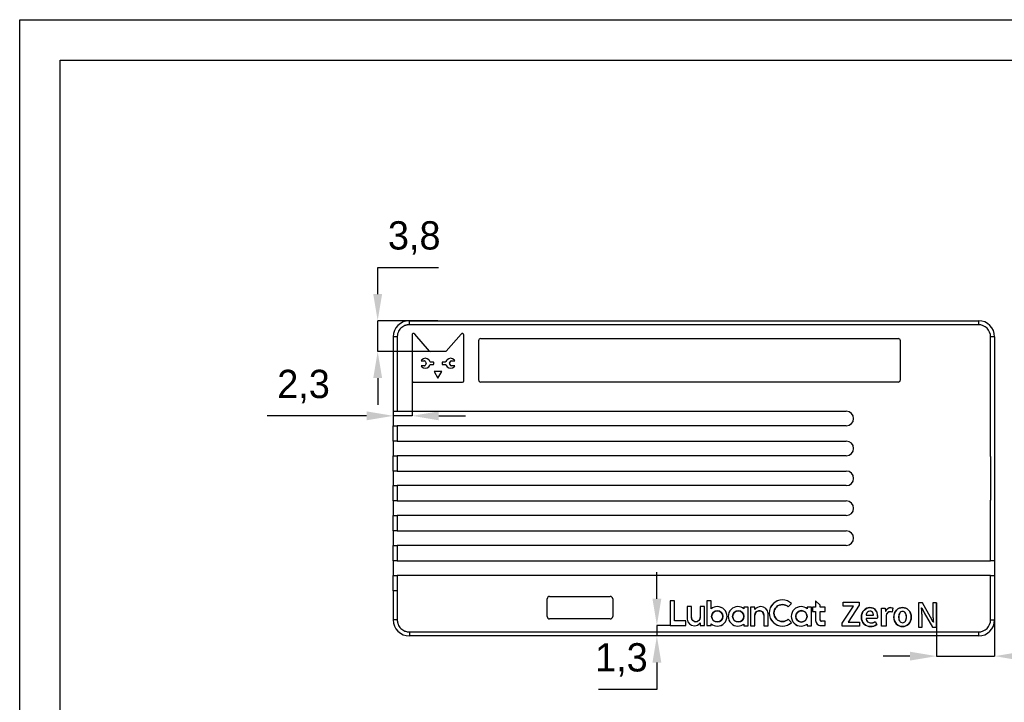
# Model space of a CAD drawing. Header units: millimetres. Extents: x 39 to 249, y 20 to 314.
# Tile 4 of 9: x 39 to 160, y 230 to 314. Entities that reach past the tile are written whole.
import ezdxf

# ---------------------------------------------------------------- set-up
doc = ezdxf.new("R2010")
doc.units = ezdxf.units.MM
doc.header["$PDSIZE"] = -1
doc.styles.get("Standard").update_dxf_attribs({"font": 'txt', "height": 3.5})
doc.dimstyles.new('ISO-25', dxfattribs={"dimtxt": 2.5, "dimasz": 2.5, "dimexe": 1.25, "dimexo": 0.625, "dimtad": 1, "dimtxsty": 'Standard', "dimcen": 2.5, "dimadec": 0, "dimazin": 0, "dimtfac": 1, "dimtmove": 0, "dimatfit": 3, "dimfxl": 1, "dimarcsym": 0})

# ---------------------------------------------------------------- blocks, each defined once
blk = doc.blocks.new('*D12')
at = {"color": 3, "lineweight": -2, "transparency": 16777216}
for p, q in [((117.51, 242.84), (117.51, 246.14)), ((119.13, 239.54), (117.51, 239.54)), ((117.51, 239.54), (117.51, 238.23)), ((119.13, 238.23), (117.51, 238.23)), ((117.51, 234.93), (117.51, 231.62)), ((117.51, 231.62), (110.27, 231.62))]:
    blk.add_line(p, q, dxfattribs=at)
at = {"color": 3, "transparency": 16777216}
for points in [[(116.96, 242.84), (118.06, 242.84), (117.51, 239.54)], [(116.96, 234.93), (118.06, 234.93), (117.51, 238.23)]]:
    blk.add_solid(points, dxfattribs=at)
at = {"layer": 'Defpoints', "color": 0, "transparency": 16777216}
for p in [(119.13, 239.54), (117.51, 238.23), (119.13, 238.23)]:
    blk.add_point(p, dxfattribs=at)
at = {"color": 3, "transparency": 16777216, "insert": (113.12, 235.26), "char_height": 3.5, "attachment_point": 5}
blk.add_mtext('1,3', dxfattribs=at)
blk = doc.blocks.new('*D13')
at = {"color": 3, "lineweight": -2, "transparency": 16777216}
for p, q in [((152.1, 242.32), (152.1, 235.73)), ((159.29, 242.32), (159.29, 235.73)), ((148.8, 235.73), (145.49, 235.73)), ((152.1, 235.73), (159.29, 235.73)), ((162.59, 235.73), (174.99, 235.73))]:
    blk.add_line(p, q, dxfattribs=at)
at = {"color": 3, "transparency": 16777216}
for points in [[(148.8, 236.28), (148.8, 235.18), (152.1, 235.73)], [(162.59, 236.28), (162.59, 235.18), (159.29, 235.73)]]:
    blk.add_solid(points, dxfattribs=at)
at = {"layer": 'Defpoints', "color": 0, "transparency": 16777216}
for p in [(152.1, 242.32), (159.29, 242.32), (159.29, 235.73)]:
    blk.add_point(p, dxfattribs=at)
at = {"color": 3, "transparency": 16777216, "insert": (170.44, 239.35), "char_height": 3.5, "attachment_point": 5}
blk.add_mtext('7,2', dxfattribs=at)
blk = doc.blocks.new('*D14')
at = {"color": 3, "lineweight": -2, "transparency": 16777216}
for p, q in [((82.97, 280.53), (82.97, 283.83)), ((82.97, 283.83), (90.49, 283.83)), ((90.42, 277.23), (82.97, 277.23)), ((82.97, 273.43), (82.97, 277.23)), ((90.42, 273.43), (82.97, 273.43)), ((82.97, 270.13), (82.97, 266.82))]:
    blk.add_line(p, q, dxfattribs=at)
at = {"color": 3, "transparency": 16777216}
for points in [[(82.42, 280.53), (83.52, 280.53), (82.97, 277.23)], [(82.42, 270.13), (83.52, 270.13), (82.97, 273.43)]]:
    blk.add_solid(points, dxfattribs=at)
at = {"layer": 'Defpoints', "color": 0, "transparency": 16777216}
for p in [(82.97, 277.23), (90.42, 277.23), (90.42, 273.43)]:
    blk.add_point(p, dxfattribs=at)
at = {"color": 3, "transparency": 16777216, "insert": (87.49, 287.46), "char_height": 3.5, "attachment_point": 5}
blk.add_mtext('3,8', dxfattribs=at)
blk = doc.blocks.new('*D15')
at = {"color": 3, "lineweight": -2, "transparency": 16777216}
for p, q in [((84.89, 273.84), (84.89, 265.46)), ((87.22, 273.84), (87.22, 265.46)), ((81.59, 265.46), (69.31, 265.46)), ((87.22, 265.46), (84.89, 265.46)), ((90.52, 265.46), (93.82, 265.46))]:
    blk.add_line(p, q, dxfattribs=at)
at = {"color": 3, "transparency": 16777216}
for points in [[(81.59, 266.01), (81.59, 264.91), (84.89, 265.46)], [(90.52, 266.01), (90.52, 264.91), (87.22, 265.46)]]:
    blk.add_solid(points, dxfattribs=at)
at = {"layer": 'Defpoints', "color": 0, "transparency": 16777216}
for p in [(84.89, 273.84), (87.22, 273.84), (84.89, 265.46)]:
    blk.add_point(p, dxfattribs=at)
at = {"color": 3, "transparency": 16777216, "insert": (73.8, 269.08), "char_height": 3.5, "attachment_point": 5}
blk.add_mtext('2,3', dxfattribs=at)

msp = doc.modelspace()

# ---------------------------------------------------------------- linework, layer by layer
at = {"color": 7, "linetype": 'Continuous', "lineweight": 25}
for p, q in [((86.8915, 277.2286), (157.2915, 277.2286)), ((86.8915, 276.7286), (86.8915, 277.2286)), ((157.2915, 276.7286), (86.8915, 276.7286)), ((157.2915, 277.2286), (157.2915, 276.7286)), ((87.2187, 275.4542), (87.2187, 269.7762)), ((89.3884, 273.4802), (87.5595, 275.5818)), ((93.2824, 275.5818), (91.4536, 273.4802)), ((93.6233, 269.7762), (93.6233, 275.4542)), ((84.8915, 275.2286), (84.8915, 266.0286)), ((85.3915, 275.2286), (84.8915, 275.2286)), ((85.3915, 275.2286), (85.3915, 266.0286)), ((95.4415, 274.7286), (95.4415, 269.9286)), ((95.7415, 275.0286), (147.3415, 275.0286)), ((147.6415, 269.9286), (147.6415, 274.7286)), ((158.7915, 260.4286), (158.7915, 275.2286)), ((159.2915, 275.2286), (158.7915, 275.2286)), ((159.2915, 275.2286), (159.2915, 260.4286)), ((91.3404, 273.4286), (89.5015, 273.4286)), ((88.3327, 272.2783), (88.7766, 272.2783)), ((88.7766, 271.6443), (88.3327, 271.6443)), ((88.8428, 272.2385), (88.9717, 271.9965)), ((88.9717, 271.926), (88.8428, 271.684)), ((89.8288, 272.1197), (89.5077, 272.1197)), ((89.5077, 271.8029), (89.8288, 271.8029)), ((89.9038, 271.8779), (89.9038, 272.0447)), ((90.9382, 272.0447), (90.9382, 271.8779)), ((91.3342, 272.1197), (91.0132, 272.1197)), ((91.0132, 271.8029), (91.3342, 271.8029)), ((91.8702, 271.9965), (91.9992, 272.2385)), ((91.9992, 271.684), (91.8702, 271.926)), ((92.0654, 272.2783), (92.5093, 272.2783)), ((92.5093, 271.6443), (92.0654, 271.6443)), ((89.938, 270.9409), (90.4145, 270.1155)), ((90.8975, 270.9521), (89.9444, 270.9521)), ((90.4275, 270.1155), (90.904, 270.9409)), ((87.3687, 269.6262), (93.4733, 269.6262)), ((147.3415, 269.6286), (95.7415, 269.6286)), ((84.8915, 266.0286), (85.3915, 266.0286)), ((84.8915, 266.0286), (84.8915, 264.2286)), ((85.3915, 266.0286), (140.9415, 266.0286)), ((84.8915, 262.3286), (84.8915, 264.2286)), ((84.8915, 264.2286), (85.3915, 264.2286)), ((85.3915, 264.2286), (85.3915, 262.3286)), ((140.9415, 264.2286), (85.3915, 264.2286)), ((85.3915, 262.3286), (84.8915, 262.3286)), ((84.8915, 262.3286), (84.8915, 260.5286)), ((85.3915, 262.3286), (140.9415, 262.3286)), ((84.8915, 258.6286), (84.8915, 260.5286)), ((84.8915, 260.5286), (85.3915, 260.5286)), ((85.3915, 260.5286), (85.3915, 258.6286)), ((140.9415, 260.5286), (85.3915, 260.5286)), ((85.3915, 258.6286), (84.8915, 258.6286)), ((84.8915, 258.6286), (84.8915, 256.8286)), ((85.3915, 258.6286), (140.9415, 258.6286)), ((84.8915, 254.9286), (84.8915, 256.8286)), ((84.8915, 256.8286), (85.3915, 256.8286)), ((85.3915, 256.8286), (85.3915, 254.9286)), ((140.9415, 256.8286), (85.3915, 256.8286)), ((85.3915, 254.9286), (84.8915, 254.9286)), ((84.8915, 254.9286), (84.8915, 253.1286)), ((85.3915, 254.9286), (140.9415, 254.9286)), ((158.7915, 247.5286), (158.7915, 255.0286)), ((159.2915, 255.0286), (159.2915, 247.5286)), ((84.8915, 251.2286), (84.8915, 253.1286)), ((84.8915, 253.1286), (85.3915, 253.1286)), ((85.3915, 253.1286), (85.3915, 251.2286)), ((140.9415, 253.1286), (85.3915, 253.1286)), ((85.3915, 251.2286), (84.8915, 251.2286)), ((84.8915, 251.2286), (84.8915, 249.4286)), ((85.3915, 251.2286), (140.9415, 251.2286)), ((84.8915, 247.5286), (84.8915, 249.4286)), ((84.8915, 249.4286), (85.3915, 249.4286)), ((85.3915, 249.4286), (85.3915, 247.5286)), ((140.9415, 249.4286), (85.3915, 249.4286)), ((85.3915, 247.5286), (84.8915, 247.5286)), ((84.8915, 247.5286), (84.8915, 245.7286)), ((85.3915, 247.5286), (158.7915, 247.5286)), ((159.2915, 247.5286), (158.7915, 247.5286)), ((159.2915, 247.5286), (159.2915, 245.7286)), ((84.8915, 243.8286), (84.8915, 245.7286)), ((84.8915, 245.7286), (85.3915, 245.7286)), ((85.3915, 245.7286), (85.3915, 243.8286)), ((158.7915, 245.7286), (85.3915, 245.7286)), ((158.7915, 240.2286), (158.7915, 245.7286)), ((158.7915, 245.7286), (159.2915, 245.7286)), ((159.2915, 245.7286), (159.2915, 240.2286)), ((84.8915, 243.8286), (84.8915, 240.2286)), ((85.3915, 243.8286), (84.8915, 243.8286)), ((85.3915, 243.8286), (85.3915, 240.2286)), ((103.9415, 240.6286), (103.9415, 242.8286)), ((104.2415, 243.1286), (111.7415, 243.1286)), ((112.0415, 242.8286), (112.0415, 240.6286)), ((119.6764, 242.5707), (119.1341, 242.5707)), ((119.1341, 242.5707), (119.1341, 239.5404)), ((119.6764, 240.0828), (119.6764, 242.5707)), ((124.2285, 242.5707), (123.6861, 242.5707)), ((123.6861, 242.5707), (123.6861, 239.5404)), ((124.2285, 241.5987), (124.2285, 242.5707)), ((137.1479, 242.5707), (137.1453, 242.5707)), ((137.1453, 242.5707), (137.1453, 241.807)), ((137.6877, 242.031), (137.1479, 242.5707)), ((140.569, 242.4022), (142.5367, 242.4022)), ((140.569, 241.9113), (140.569, 242.4022)), ((142.5367, 242.4022), (142.5367, 242.0509)), ((121.7801, 241.8564), (121.2373, 241.8564)), ((121.2373, 241.8564), (121.2373, 240.3264)), ((121.7801, 240.5294), (121.7801, 241.8564)), ((123.4004, 241.8564), (122.8582, 241.8564)), ((122.8582, 241.8564), (122.8582, 240.5294)), ((123.4004, 239.5381), (123.4004, 241.8564)), ((128.8176, 241.807), (128.2752, 241.807)), ((128.2752, 241.807), (128.2752, 241.6013)), ((128.8176, 239.4887), (128.8176, 241.807)), ((129.1017, 241.807), (129.1017, 239.4887)), ((129.6439, 241.807), (129.1017, 241.807)), ((129.6439, 241.5045), (129.6439, 241.807)), ((133.7618, 241.8242), (134.169, 242.2314)), ((136.632, 241.807), (136.0896, 241.807)), ((136.0896, 241.807), (136.0896, 241.6013)), ((136.632, 239.4887), (136.632, 241.807)), ((137.1453, 241.807), (136.7748, 241.807)), ((136.7748, 241.807), (136.7748, 241.2646)), ((136.7748, 241.2646), (137.1453, 241.2646)), ((137.1453, 241.2646), (137.1453, 240.1582)), ((137.6877, 241.807), (137.6877, 242.031)), ((138.3059, 241.807), (137.6877, 241.807)), ((137.6877, 240.2358), (137.6877, 241.2646)), ((137.6877, 241.2646), (138.3059, 241.2646)), ((138.3059, 241.2646), (138.3059, 241.807)), ((140.4373, 239.8039), (141.8143, 241.9113)), ((141.8143, 241.9113), (140.569, 241.9113)), ((142.5367, 242.0509), (141.1637, 239.9436)), ((145.2747, 241.6838), (145.7536, 241.6838)), ((145.2747, 239.4486), (145.2747, 241.6838)), ((145.7536, 241.6838), (145.7935, 241.2886)), ((145.7935, 241.2886), (145.8095, 241.2886)), ((146.7075, 241.6917), (146.6038, 241.1848)), ((150.3471, 242.3191), (149.8578, 242.3191)), ((149.8578, 242.3191), (149.8578, 239.3191)), ((150.2477, 241.7147), (150.2684, 241.7153)), ((150.2684, 241.7153), (150.5892, 241.0878)), ((151.3658, 240.5586), (150.3471, 242.3191)), ((152.0971, 242.3191), (151.6454, 242.3191)), ((151.6454, 242.3191), (151.6454, 240.9207)), ((152.0971, 239.3191), (152.0971, 242.3191)), ((85.3915, 240.2286), (84.8915, 240.2286)), ((111.7415, 240.3286), (104.2415, 240.3286)), ((121.0957, 240.0828), (119.6764, 240.0828)), ((121.0957, 239.5404), (121.0957, 240.0828)), ((129.6439, 239.4887), (129.6439, 240.8157)), ((130.722, 240.8157), (130.722, 239.4886)), ((131.2648, 239.4886), (131.2648, 241.0187)), ((134.169, 239.9041), (133.7618, 240.3114)), ((136.0896, 240.656), (136.0896, 240.6521)), ((138.3059, 240.0488), (137.8747, 240.0488)), ((138.3059, 239.5064), (138.3059, 240.0488)), ((143.3789, 240.7897), (144.2889, 240.7897)), ((144.7638, 240.4026), (143.3868, 240.4026)), ((144.5084, 239.9994), (144.7079, 239.6402)), ((145.8574, 240.7817), (145.8574, 239.4486)), ((150.3095, 239.3191), (150.3095, 240.7334)), ((150.5892, 241.0878), (151.6079, 239.3191)), ((151.6865, 239.9229), (151.3658, 240.5586)), ((158.7915, 240.2286), (159.2915, 240.2286)), ((119.1341, 239.5404), (121.0957, 239.5404)), ((122.8582, 239.8405), (122.8582, 239.5381)), ((122.8582, 239.5381), (123.4004, 239.5381)), ((123.6861, 239.5404), (124.2285, 239.5404)), ((124.2285, 239.5404), (124.2285, 239.7093)), ((128.2752, 239.7067), (128.2752, 239.4887)), ((128.2752, 239.4887), (128.8176, 239.4887)), ((129.1017, 239.4887), (129.6439, 239.4887)), ((130.722, 239.4886), (131.2648, 239.4886)), ((136.0896, 239.7067), (136.0896, 239.4887)), ((136.0896, 239.4887), (136.632, 239.4887)), ((137.7971, 239.5064), (138.3059, 239.5064)), ((140.4373, 239.4486), (140.4373, 239.8039)), ((142.5526, 239.4486), (140.4373, 239.4486)), ((141.1637, 239.9436), (142.5526, 239.9436)), ((142.5526, 239.9436), (142.5526, 239.4486)), ((145.8574, 239.4486), (145.2747, 239.4486)), ((149.8578, 239.3191), (150.3095, 239.3191)), ((151.6079, 239.3191), (152.0971, 239.3191)), ((151.7067, 239.9229), (151.6865, 239.9229)), ((86.8915, 238.7286), (157.2915, 238.7286)), ((86.8915, 238.7286), (86.8915, 238.2286)), ((157.2915, 238.2286), (86.8915, 238.2286)), ((157.2915, 238.7286), (157.2915, 238.2286))]:
    msp.add_line(p, q, dxfattribs=at)
for p, q in [((158.7915, 260.4286), (158.7915, 255.0286)), ((159.2915, 260.4286), (159.2915, 255.0286))]:
    msp.add_line(p, q)
at = {"color": 7, "linetype": 'Continuous'}
for p, q in [((119.6764, 242.5707), (119.1341, 242.5707)), ((119.1341, 242.5707), (119.1341, 239.5404)), ((119.6764, 240.0828), (119.6764, 242.5707)), ((124.2285, 242.5707), (123.6861, 242.5707)), ((123.6861, 242.5707), (123.6861, 239.5404)), ((124.2285, 241.5987), (124.2285, 242.5707)), ((137.1479, 242.5707), (137.1453, 242.5707)), ((137.1453, 242.5707), (137.1453, 241.807)), ((137.6877, 242.031), (137.1479, 242.5707)), ((140.569, 242.4022), (142.5367, 242.4022)), ((140.569, 241.9113), (140.569, 242.4022)), ((142.5367, 242.4022), (142.5367, 242.0509)), ((121.7801, 241.8564), (121.2373, 241.8564)), ((121.2373, 241.8564), (121.2373, 240.3264)), ((121.7801, 240.5294), (121.7801, 241.8564)), ((123.4004, 241.8564), (122.8582, 241.8564)), ((122.8582, 241.8564), (122.8582, 240.5294)), ((123.4004, 239.5381), (123.4004, 241.8564)), ((128.8176, 241.807), (128.2752, 241.807)), ((128.2752, 241.807), (128.2752, 241.6013)), ((128.8176, 239.4887), (128.8176, 241.807)), ((129.6439, 241.807), (129.1017, 241.807)), ((129.1017, 241.807), (129.1017, 239.4887)), ((129.6439, 241.5045), (129.6439, 241.807)), ((133.7618, 241.8242), (134.169, 242.2314)), ((136.632, 241.807), (136.0896, 241.807)), ((136.0896, 241.807), (136.0896, 241.6013)), ((136.632, 239.4887), (136.632, 241.807)), ((137.1453, 241.807), (136.7748, 241.807)), ((136.7748, 241.807), (136.7748, 241.2646)), ((136.7748, 241.2646), (137.1453, 241.2646)), ((137.1453, 241.2646), (137.1453, 240.1582)), ((137.6877, 241.807), (137.6877, 242.031)), ((138.3059, 241.807), (137.6877, 241.807)), ((137.6877, 240.2358), (137.6877, 241.2646)), ((137.6877, 241.2646), (138.3059, 241.2646)), ((138.3059, 241.2646), (138.3059, 241.807)), ((140.4373, 239.8039), (141.8143, 241.9113)), ((141.8143, 241.9113), (140.569, 241.9113)), ((142.5367, 242.0509), (141.1637, 239.9436)), ((145.2747, 241.6838), (145.7536, 241.6838)), ((145.2747, 239.4486), (145.2747, 241.6838)), ((145.7536, 241.6838), (145.7935, 241.2886)), ((145.7935, 241.2886), (145.8095, 241.2886)), ((146.7075, 241.6917), (146.6038, 241.1848)), ((121.0957, 240.0828), (119.6764, 240.0828)), ((121.0957, 239.5404), (121.0957, 240.0828)), ((129.6439, 239.4887), (129.6439, 240.8157)), ((130.722, 240.8157), (130.722, 239.4886)), ((131.2648, 239.4886), (131.2648, 241.0187)), ((134.169, 239.9041), (133.7618, 240.3114)), ((136.0896, 240.656), (136.0896, 240.6521)), ((138.3059, 240.0488), (137.8747, 240.0488)), ((138.3059, 239.5064), (138.3059, 240.0488)), ((143.3789, 240.7897), (144.2889, 240.7897)), ((144.7638, 240.4026), (143.3868, 240.4026)), ((144.5084, 239.9994), (144.7079, 239.6402)), ((145.8574, 240.7817), (145.8574, 239.4486)), ((119.1341, 239.5404), (119.3041, 239.5404)), ((119.3041, 239.5404), (119.6764, 239.5404)), ((119.6764, 239.5404), (121.0957, 239.5404)), ((122.8582, 239.8405), (122.8582, 239.5381)), ((122.8582, 239.5381), (123.4004, 239.5381)), ((123.6861, 239.5404), (124.2285, 239.5404)), ((124.2285, 239.5404), (124.2285, 239.7093)), ((128.2752, 239.7067), (128.2752, 239.4887)), ((128.2752, 239.4887), (128.8176, 239.4887)), ((129.1017, 239.4887), (129.6439, 239.4887)), ((130.722, 239.4886), (131.2648, 239.4886)), ((136.0896, 239.7067), (136.0896, 239.4887)), ((136.0896, 239.4887), (136.632, 239.4887)), ((137.7971, 239.5064), (138.3059, 239.5064)), ((140.4373, 239.4486), (140.4373, 239.8039)), ((142.5526, 239.4486), (140.4373, 239.4486)), ((141.1637, 239.9436), (142.5526, 239.9436)), ((142.5526, 239.9436), (142.5526, 239.4486)), ((145.8574, 239.4486), (145.2747, 239.4486))]:
    msp.add_line(p, q, dxfattribs=at)
for points in [[(38.6841, 314.4672), (248.6841, 314.4672), (248.6841, 20.4672), (38.6841, 20.4672)], [(43.6841, 309.4672), (243.6841, 309.4672), (243.6841, 25.4672), (43.6841, 25.4672)]]:
    msp.add_lwpolyline(points, close=True)
at = {"color": 7, "linetype": 'Continuous', "flags": 128}
for points in [[(146.6038, 241.1848), (146.4761, 241.2138), (146.3723, 241.2208)], [(146.4441, 241.7396), (146.5995, 241.7246), (146.7075, 241.6917)], [(121.2373, 240.3264), (121.2374, 240.3235), (121.2379, 240.3212)], [(131.2648, 241.0187), (131.2647, 241.0216), (131.2642, 241.0238)], [(144.0055, 239.8438), (144.0395, 239.8445), (144.0734, 239.8466), (144.1073, 239.85), (144.1411, 239.8549), (144.1749, 239.8611), (144.2085, 239.8687), (144.2421, 239.8777), (144.2756, 239.8881), (144.3091, 239.8998), (144.3425, 239.913), (144.3758, 239.9275), (144.4091, 239.9434), (144.4422, 239.9607), (144.4753, 239.9794), (144.5084, 239.9994)], [(144.7918, 240.67), (144.783, 240.4995), (144.7638, 240.4026)]]:
    msp.add_lwpolyline(points, dxfattribs=at)
at = {"color": 7, "linetype": 'Continuous', "lineweight": 25}
for centre, radius, start, end in [((86.8915, 275.2286), 2, 90, 180), ((157.2915, 275.2286), 2, 0, 90), ((157.2915, 275.2286), 1.5, 0, 90), ((95.7415, 274.7286), 0.3, 90, 180), ((147.3415, 274.7286), 0.3, 0, 90), ((89.5015, 273.5786), 0.15, 221.030318, 270), ((91.3404, 273.5786), 0.15, 270, 318.969677), ((88.8598, 271.9606), 0.6155, 135.003647, 148.921545), ((88.8593, 271.9616), 0.6148, 211.071493, 225.003323), ((88.7766, 272.2033), 0.075, 28.049547, 90), ((88.7766, 271.7193), 0.075, 270, 331.951756), ((88.9055, 271.9613), 0.075, 331.951756, 28.049547), ((89.5077, 272.1947), 0.075, 199.73048, 270), ((89.5077, 271.7279), 0.075, 90, 160.272373), ((89.8288, 272.0447), 0.075, 0, 90), ((89.8288, 271.8779), 0.075, 270, 0), ((91.0132, 272.0447), 0.075, 90, 180), ((91.0132, 271.8779), 0.075, 180, 270), ((91.3342, 272.1947), 0.075, 270, 340.26952), ((91.3342, 271.7279), 0.075, 19.727627, 90), ((91.9364, 271.9613), 0.075, 151.950702, 208.047995), ((92.0654, 272.2033), 0.075, 90, 151.950702), ((92.0654, 271.7193), 0.075, 208.047995, 270), ((91.9816, 271.96), 0.6163, 31.092577, 44.993041), ((91.9815, 271.9626), 0.6164, 315.007986, 328.906387), ((89.9444, 270.9446), 0.0075, 90, 209.999988), ((90.8975, 270.9446), 0.0075, 329.999922, 90), ((87.3687, 269.7762), 0.15, 180, 270), ((90.421, 270.1192), 0.0075, 209.999988, 329.999922), ((93.4733, 269.7762), 0.15, 270, 360), ((95.7415, 269.9286), 0.3, 180, 270), ((147.3415, 269.9286), 0.3, 270, 0), ((140.9415, 265.1286), 0.9, 270, 90), ((140.9415, 261.4286), 0.9, 270, 90), ((140.9415, 257.7286), 0.9, 270, 90), ((140.9415, 254.0286), 0.9, 270, 90), ((140.9415, 250.3286), 0.9, 270, 90), ((104.2415, 242.8286), 0.3, 90, 180), ((111.7415, 242.8286), 0.3, 0, 90), ((86.8915, 240.2286), 2, 180, 270), ((104.2415, 240.6286), 0.3, 180, 270), ((111.7415, 240.6286), 0.3, 270, 0), ((157.2915, 240.2286), 1.5, 270, 0), ((157.2915, 240.2286), 2, 270, 0)]:
    msp.add_arc(centre, radius, start, end, dxfattribs=at)
at = {"color": 7, "linetype": 'Continuous'}
for centre, radius, start, end in [((133.0327, 241.0689), 1.625, 89.962355, 180.038421), ((133.0351, 241.0725), 1.6214, 45.62466, 90.048397), ((124.9755, 240.6588), 1.2005, 89.942798, 128.47923), ((124.9754, 240.654), 0.6969, 90.001506, 269.998423), ((124.9754, 240.654), 0.6969, 270.001425, 89.998646), ((124.9774, 240.6547), 1.2047, 359.967292, 90.032558), ((127.5297, 240.6546), 1.2047, 89.967726, 180.032441), ((127.5783, 240.654), 0.6969, 90.001425, 269.998532), ((127.5316, 240.659), 1.2004, 51.722982, 90.059127), ((127.5783, 240.654), 0.6969, 270.001506, 89.998537), ((130.3601, 240.9517), 0.9047, 89.98322, 142.333678), ((130.1829, 240.8161), 0.539, 89.959442, 180.038318), ((130.1832, 240.8162), 0.5388, 359.942529, 89.996382), ((130.3607, 240.9499), 0.9065, 4.68043, 90.022696), ((133.034, 241.0675), 1.0514, 90.012976, 179.987354), ((133.0333, 241.0712), 1.0477, 45.945319, 89.975034), ((135.344, 240.6548), 1.2046, 89.966102, 180.034532), ((135.3852, 240.6544), 0.7035, 89.96246, 180.033563), ((135.346, 240.6588), 1.2005, 51.727818, 90.058692), ((135.3861, 240.6545), 0.7035, 0.123225, 90.036849), ((144.0249, 240.6047), 1.2096, 137.340298, 182.012087), ((143.8526, 240.7663), 0.9734, 89.694612, 137.463946), ((143.8591, 240.8379), 0.4467, 89.148215, 133.702953), ((143.8997, 240.8803), 0.8604, 40.260255, 92.791696), ((143.8751, 240.8643), 0.4204, 349.783471, 91.265026), ((143.6022, 240.7238), 1.1908, 357.410616, 36.753812), ((146.4936, 240.998), 0.7433, 93.816537, 156.984331), ((146.4189, 240.6447), 0.578, 94.625599, 166.285122), ((148.1009, 240.5662), 1.2829, 137.53477, 222.464822), ((147.9009, 240.695), 1.0492, 44.651692, 135.348308), ((147.9009, 240.8475), 0.4153, 32.251143, 147.748857), ((147.7003, 240.5662), 1.2833, 317.55286, 42.447774), ((122.1414, 240.3952), 0.9065, 184.680595, 270.022652), ((122.3189, 240.5288), 0.5388, 179.943345, 269.995372), ((122.3193, 240.529), 0.539, 269.959722, 0.040347), ((124.9775, 240.6533), 1.2047, 269.96503, 0.031545), ((127.5296, 240.6533), 1.2047, 179.968892, 270.034549), ((133.0327, 241.0667), 1.625, 179.962038, 270.038054), ((133.034, 241.068), 1.0514, 180.012646, 269.98704), ((133.0336, 241.0635), 1.0469, 270.007301, 314.073211), ((135.3441, 240.6533), 1.2047, 179.965365, 270.031985), ((135.3852, 240.6536), 0.7035, 179.962387, 270.037497), ((135.3861, 240.6535), 0.7034, 269.963055, 359.881147), ((137.7966, 240.1578), 0.6514, 179.962967, 270.043195), ((137.8746, 240.2357), 0.1869, 179.968645, 270.030522), ((143.9828, 240.5118), 1.1678, 177.525206, 223.760821), ((143.9824, 240.7359), 0.606, 135.467029, 174.906841), ((143.9704, 240.4268), 0.5841, 182.379342, 273.442838), ((148.4456, 240.5642), 1.0284, 150.596058, 209.405235), ((147.9009, 240.2887), 0.4195, 213.151157, 326.848843), ((147.3558, 240.5642), 1.0287, 330.607255, 29.392252), ((122.1421, 240.3934), 0.9047, 269.984185, 322.334455), ((124.9755, 240.6492), 1.2005, 231.522617, 270.059303), ((127.5316, 240.6492), 1.2006, 269.942716, 308.270923), ((133.035, 241.0633), 1.6217, 269.955523, 314.371118), ((135.3459, 240.6492), 1.2006, 269.943881, 308.27335), ((143.8906, 240.4528), 1.0606, 224.903432, 271.894991), ((143.9276, 240.7469), 1.3542, 269.918973, 305.18862), ((147.9009, 240.4404), 1.0512, 224.766047, 315.233953)]:
    msp.add_arc(centre, radius, start, end, dxfattribs=at)
at = {"color": 7, "linetype": 'Continuous', "lineweight": 25}
for points, knots in [([(86.8915, 276.7286), (86.8536, 276.7278), (86.7782, 276.7262), (86.6659, 276.7131), (86.5551, 276.6921), (86.4459, 276.6625), (86.2786, 276.6033), (86.0619, 276.4917), (85.8238, 276.2966), (85.6286, 276.0584), (85.5053, 275.8194), (85.4348, 275.6028), (85.3982, 275.4172), (85.3938, 275.2917), (85.3915, 275.2286)], [0, 0, 0, 0, 0.04827744, 0.09615912, 0.14392008, 0.19183742, 0.24018556, 0.37000302, 0.50004808, 0.62986564, 0.75991081, 0.84010542, 0.91970701, 1, 1, 1, 1]), ([(124.9754, 239.9571), (124.5905, 239.9571), (124.2785, 240.2691), (124.2785, 240.654), (124.2785, 241.0389), (124.5905, 241.3509), (124.9754, 241.3509)], [0, 0, 0, 0, 1, 1, 1, 2, 2, 2, 2]), ([(124.9754, 241.3509), (125.3603, 241.3509), (125.6723, 241.0389), (125.6723, 240.654), (125.6723, 240.2691), (125.3603, 239.9571), (124.9754, 239.9571)], [2, 2, 2, 2, 3, 3, 3, 4, 4, 4, 4]), ([(127.5783, 239.9571), (127.1934, 239.9571), (126.8814, 240.2691), (126.8814, 240.654), (126.8814, 241.0389), (127.1934, 241.3509), (127.5783, 241.3509)], [0, 0, 0, 0, 1, 1, 1, 2, 2, 2, 2]), ([(127.5783, 241.3509), (127.9632, 241.3509), (128.2752, 241.0389), (128.2752, 240.654), (128.2752, 240.2691), (127.9632, 239.9571), (127.5783, 239.9571)], [2, 2, 2, 2, 3, 3, 3, 4, 4, 4, 4]), ([(147.1545, 239.7001), (146.9363, 239.9209), (146.8273, 240.2083), (146.8273, 240.5622), (146.8273, 240.9214), (146.9363, 241.2114), (147.1545, 241.4323)], [0, 0, 0, 0, 1, 1, 1, 2, 2, 2, 2]), ([(147.1545, 241.4323), (147.3567, 241.6372), (147.6056, 241.7396), (148.1963, 241.7396), (148.4451, 241.6372), (148.6473, 241.4323)], [2, 2, 2, 2, 3, 3, 4, 4, 4, 4]), ([(148.2521, 241.0691), (148.167, 241.1968), (148.0499, 241.2607), (147.9009, 241.2607), (147.7519, 241.2607), (147.6348, 241.1968), (147.5497, 241.0691)], [2, 2, 2, 2, 3, 3, 3, 4, 4, 4, 4]), ([(148.6473, 241.4323), (148.8654, 241.2114), (148.9746, 240.9214), (148.9746, 240.5622), (148.9746, 240.2083), (148.8654, 239.9209), (148.6473, 239.7001)], [4, 4, 4, 4, 5, 5, 5, 6, 6, 6, 6]), ([(150.3095, 240.7334), (150.308, 240.8159), (150.305, 240.9817), (150.2881, 241.2295), (150.2683, 241.474), (150.2545, 241.6354), (150.2477, 241.7147)], [0, 0, 0, 0, 0.25155451, 0.50584156, 0.75741294, 1, 1, 1, 1]), ([(85.3915, 240.2286), (85.3923, 240.1907), (85.3939, 240.1153), (85.4071, 240.003), (85.4281, 239.8922), (85.4577, 239.783), (85.5168, 239.6157), (85.6285, 239.399), (85.8236, 239.1609), (86.0618, 238.9657), (86.3008, 238.8424), (86.5174, 238.772), (86.703, 238.7353), (86.8285, 238.7309), (86.8915, 238.7286)], [0, 0, 0, 0, 0.04827744, 0.09615912, 0.14392008, 0.19183742, 0.24018556, 0.37000302, 0.50004808, 0.62986564, 0.75991081, 0.84010542, 0.91970701, 1, 1, 1, 1]), ([(147.5497, 241.0691), (147.4672, 240.9467), (147.426, 240.7777), (147.426, 240.5622), (147.426, 240.3493), (147.4672, 240.1817), (147.5497, 240.0593)], [4, 4, 4, 4, 5, 5, 5, 6, 6, 6, 6]), ([(147.5497, 240.0593), (147.6348, 239.9342), (147.7519, 239.8717), (147.9009, 239.8717), (148.0499, 239.8717), (148.167, 239.9342), (148.2521, 240.0593)], [6, 6, 6, 6, 7, 7, 7, 8, 8, 8, 8]), ([(148.2521, 240.0593), (148.3346, 240.1817), (148.3759, 240.3493), (148.3759, 240.5622), (148.3759, 240.7777), (148.3346, 240.9467), (148.2521, 241.0691)], [0, 0, 0, 0, 1, 1, 1, 2, 2, 2, 2]), ([(151.6454, 240.9207), (151.6467, 240.8372), (151.6493, 240.6687), (151.6663, 240.4164), (151.6859, 240.1673), (151.6998, 240.0031), (151.7067, 239.9229)], [0, 0, 0, 0, 0.25026147, 0.50569509, 0.75845132, 1, 1, 1, 1]), ([(148.6473, 239.7001), (148.4424, 239.4952), (148.1936, 239.3928), (147.9009, 239.3928), (147.6082, 239.3928), (147.3594, 239.4952), (147.1545, 239.7001)], [6, 6, 6, 6, 7, 7, 7, 8, 8, 8, 8])]:
    msp.add_open_spline(points, degree=3, knots=knots, dxfattribs=at)
for points in [[(87.5595, 275.5818), (87.4416, 275.7173), (87.2187, 275.6339), (87.2187, 275.4542)], [(93.6233, 275.4542), (93.6233, 275.6339), (93.4004, 275.7173), (93.2824, 275.5818)], [(89.2935, 272.3957), (89.0536, 272.6357), (88.6646, 272.6357), (88.4246, 272.3957)], [(89.4372, 272.1694), (89.4075, 272.252), (89.3597, 272.3296), (89.2935, 272.3957)], [(89.2935, 271.5268), (89.3597, 271.593), (89.4075, 271.6705), (89.4372, 271.7532)], [(91.5484, 272.3957), (91.4823, 272.3296), (91.4344, 272.252), (91.4048, 272.1694)], [(91.4048, 271.7532), (91.4344, 271.6705), (91.4823, 271.593), (91.5484, 271.5268)], [(92.4174, 272.3957), (92.1774, 272.6357), (91.7884, 272.6357), (91.5484, 272.3957)], [(88.4246, 271.5268), (88.6646, 271.2869), (89.0536, 271.2869), (89.2935, 271.5268)], [(91.5484, 271.5268), (91.7884, 271.2869), (92.1774, 271.2869), (92.4174, 271.5268)], [(133.0337, 242.6939), (132.1356, 242.6939), (131.4076, 241.9658), (131.4076, 241.0678)], [(134.169, 242.2314), (133.876, 242.5174), (133.4756, 242.6939), (133.0337, 242.6939)], [(124.9767, 241.8594), (124.694, 241.8594), (124.4341, 241.7617), (124.2285, 241.5987)], [(126.1821, 240.654), (126.1821, 241.3197), (125.6425, 241.8594), (124.9767, 241.8594)], [(127.5304, 241.8594), (126.8647, 241.8594), (126.325, 241.3197), (126.325, 240.654)], [(128.2752, 241.6013), (128.0701, 241.7628), (127.8116, 241.8594), (127.5304, 241.8594)], [(130.3603, 241.8564), (130.0688, 241.8564), (129.8095, 241.7184), (129.6439, 241.5045)], [(129.6439, 240.8157), (129.6439, 241.1135), (129.8854, 241.355), (130.1832, 241.355)], [(130.1832, 241.355), (130.4805, 241.355), (130.722, 241.1135), (130.722, 240.8157)], [(131.2642, 241.0238), (131.2263, 241.4896), (130.8364, 241.8564), (130.3603, 241.8564)], [(131.9826, 241.0678), (131.9826, 241.6473), (132.4541, 242.1189), (133.0337, 242.1189)], [(133.0337, 242.1189), (133.3163, 242.1189), (133.5727, 242.0063), (133.7618, 241.8242)], [(135.3447, 241.8594), (134.679, 241.8594), (134.1394, 241.3198), (134.1394, 240.654)], [(134.6817, 240.654), (134.6817, 241.0428), (134.9969, 241.3579), (135.3857, 241.3579)], [(136.0896, 241.6013), (135.8845, 241.7628), (135.626, 241.8594), (135.3447, 241.8594)], [(135.3857, 241.3579), (135.7738, 241.3579), (136.0885, 241.0438), (136.0896, 240.656)], [(142.8161, 240.5622), (142.8161, 240.9108), (142.9225, 241.1981), (143.1354, 241.4243)], [(143.1354, 241.4243), (143.3376, 241.6345), (143.5784, 241.7396), (143.8578, 241.7396)], [(143.8658, 241.2846), (143.7434, 241.2846), (143.6383, 241.2433), (143.5505, 241.1609)], [(143.8578, 241.7396), (144.1558, 241.7396), (144.3886, 241.6385), (144.5563, 241.4363)], [(144.2889, 240.7897), (144.2889, 241.1196), (144.1478, 241.2846), (143.8658, 241.2846)], [(144.5563, 241.4363), (144.7133, 241.2447), (144.7918, 240.9893), (144.7918, 240.67)], [(145.8095, 241.2886), (145.9772, 241.5893), (146.1887, 241.7396), (146.4441, 241.7396)], [(146.3723, 241.2208), (146.1434, 241.2208), (145.9718, 241.0744), (145.8574, 240.7817)], [(146.6038, 241.1848), (146.5292, 241.2088), (146.4521, 241.2208), (146.3723, 241.2208)], [(146.4441, 241.7396), (146.5425, 241.7396), (146.6303, 241.7237), (146.7075, 241.6917)], [(121.2373, 240.3264), (121.2373, 240.3247), (121.2373, 240.3229), (121.2379, 240.3212)], [(121.2379, 240.3212), (121.2759, 239.8555), (121.6657, 239.4886), (122.1418, 239.4886)], [(122.3189, 239.99), (122.0216, 239.99), (121.7801, 240.2315), (121.7801, 240.5294)], [(122.8582, 240.5294), (122.8582, 240.2315), (122.6167, 239.99), (122.3189, 239.99)], [(124.9767, 239.4486), (125.6425, 239.4486), (126.1821, 239.9883), (126.1821, 240.654)], [(126.325, 240.654), (126.325, 239.9883), (126.8647, 239.4486), (127.5304, 239.4486)], [(131.2648, 241.0187), (131.2648, 241.0204), (131.2648, 241.0221), (131.2642, 241.0238)], [(131.4076, 241.0678), (131.4076, 240.1697), (132.1356, 239.4417), (133.0337, 239.4417)], [(133.0337, 240.0166), (132.4541, 240.0166), (131.9826, 240.4882), (131.9826, 241.0678)], [(133.7618, 240.3114), (133.5727, 240.1293), (133.3163, 240.0166), (133.0337, 240.0166)], [(134.1394, 240.654), (134.1394, 239.9883), (134.679, 239.4486), (135.3447, 239.4486)], [(135.3857, 239.9501), (134.9969, 239.9501), (134.6817, 240.2652), (134.6817, 240.654)], [(136.0896, 240.6521), (136.0885, 240.2642), (135.7738, 239.9501), (135.3857, 239.9501)], [(137.1453, 240.1582), (137.1453, 239.7982), (137.4371, 239.5064), (137.7971, 239.5064)], [(137.8747, 240.0488), (137.7714, 240.0488), (137.6877, 240.1325), (137.6877, 240.2358)], [(143.1394, 239.7041), (142.9238, 239.9169), (142.8161, 240.203), (142.8161, 240.5622)], [(143.5505, 241.1609), (143.4573, 241.0704), (143.4001, 240.9467), (143.3789, 240.7897)], [(143.3868, 240.4026), (143.4347, 240.03), (143.6409, 239.8438), (144.0055, 239.8438)], [(144.0055, 239.8438), (144.1757, 239.8438), (144.3434, 239.8957), (144.5084, 239.9994)], [(144.7918, 240.67), (144.7918, 240.5529), (144.7824, 240.4637), (144.7638, 240.4026)], [(122.1418, 239.4886), (122.4333, 239.4886), (122.6926, 239.6266), (122.8582, 239.8405)], [(124.2285, 239.7093), (124.4341, 239.5463), (124.694, 239.4486), (124.9767, 239.4486)], [(127.5304, 239.4486), (127.8116, 239.4486), (128.0701, 239.5452), (128.2752, 239.7067)], [(133.0337, 239.4417), (133.4756, 239.4417), (133.876, 239.6181), (134.169, 239.9041)], [(135.3447, 239.4486), (135.626, 239.4486), (135.8845, 239.5452), (136.0896, 239.7067)], [(143.9257, 239.3928), (143.6064, 239.3928), (143.3442, 239.4965), (143.1394, 239.7041)], [(144.7079, 239.6402), (144.4685, 239.4752), (144.2077, 239.3928), (143.9257, 239.3928)]]:
    msp.add_open_spline(points, degree=3, dxfattribs=at)

# ---------------------------------------------------------------- dimensions: what is measured, and where the dimension line sits
for p1, p2, distance, picture, middle in [((90.421, 273.4286), (90.421, 277.2286), 7.4497, '*D14', (87.4936, 287.4569)), ((87.2187, 273.8409), (84.8915, 273.8409), 8.381, '*D15', (73.799, 269.0841)), ((119.1341, 239.5404), (119.1341, 238.2286), -1.6258, '*D12', (113.1248, 235.2579)), ((152.0971, 242.3191), (159.2915, 242.3191), -6.5888, '*D13', (170.4428, 239.3544))]:
    dim = msp.add_aligned_dim(p1=p1, p2=p2, distance=distance, dimstyle='ISO-25', override={"dimtxt": 3.5, "dimasz": 3.302, "dimexe": 0, "dimexo": 0, "dimgap": 1.524, "dimtih": 1, "dimtoh": 1, "dimdec": 1, "dimzin": 1, "dimclrd": 3, "dimclre": 3, "dimclrt": 3, "dimadec": 3, "dimtdec": 1, "dimtfillclr": 3, "dimtzin": 1})
    dim.commit()
    dim.dimension.update_dxf_attribs({"geometry": picture, "text_midpoint": middle})

doc.saveas('drawing.dxf')
